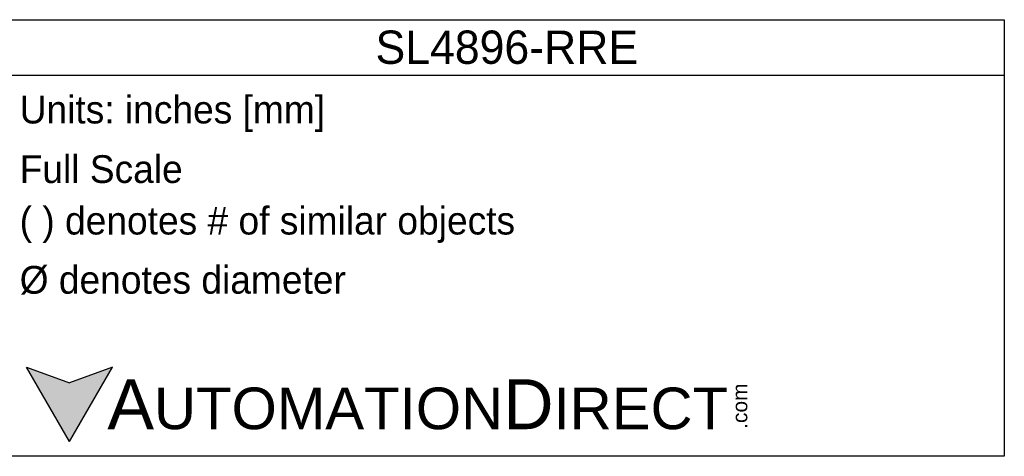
# Model space of a CAD drawing. Header units: inches. Extents: x 513.5 to 524.3, y 504.6 to 513.6.
# Tile 16 of 16: x 517.1 to 523.9, y 509.9 to 512.9. Entities that reach past the tile are written whole.
import ezdxf

# ---------------------------------------------------------------- set-up
doc = ezdxf.new("R2010")
doc.units = ezdxf.units.IN
doc.header["$LTSCALE"] = 8
doc.header["$MEASUREMENT"] = 0
doc.layers.add('Text', color=140, linetype='Continuous')
doc.styles.add('\\M+2ABAC\\M+2A6A11', font='txt')

msp = doc.modelspace()

# ---------------------------------------------------------------- hatches: boundary and pattern name
at = {"layer": 'Text'}
msp.add_hatch(color=256, dxfattribs=at).paths.add_polyline_path([(517.4149, 509.9908), (517.7141, 510.5089), (517.4149, 510.4), (517.1158, 510.5089)])

# ---------------------------------------------------------------- linework, layer by layer
for p, q in [((516.9957, 512.9342), (523.933, 512.9342)), ((523.933, 512.9342), (523.933, 509.8878)), ((516.9957, 512.5469), (523.933, 512.5469)), ((517.4149, 509.9908), (517.1158, 510.5089)), ((517.1158, 510.5089), (517.4149, 510.4)), ((517.4149, 509.9908), (517.7141, 510.5089)), ((517.7141, 510.5089), (517.4149, 510.4)), ((523.933, 509.8878), (516.9957, 509.8878))]:
    msp.add_line(p, q, dxfattribs=at)

# ---------------------------------------------------------------- texts
at = {"layer": 'Text', "style": '\\M+2ABAC\\M+2A6A11'}
for s, insert, char_height, width, attachment_point in [('SL4896-RRE', (520.4644, 512.7405), 0.23239, 6.937288, 5), ('{\\fArial|b0|i0|c0|p34;     \\H1.2x;A\\H0.8333x;UTOMATION\\H1.2x;D\\H0.8333x;IRECT}', (517.1158, 510.2494), 0.290484, 4.929531, 4)]:
    msp.add_mtext(s, dxfattribs=dict(at, insert=insert, char_height=char_height, width=width, attachment_point=attachment_point))
at = {"layer": 'Text', "char_height": 0.193656, "attachment_point": 4}
for s, insert, width in [(' Units: inches [mm]', (516.9957, 512.2777), 6.956181), (' Full Scale', (516.9957, 511.8903), 6.937288), (' ( ) denotes # of similar objects', (516.9957, 511.503), 6.937288), (' %%C denotes diameter', (516.9957, 511.1157), 6.937288)]:
    msp.add_mtext(s, dxfattribs=dict(at, insert=insert, width=width))
at = {"layer": 'Text', "insert": (522.0365, 510.0795), "char_height": 0.104574, "width": 0.309889, "attachment_point": 1, "rotation": 90, "style": '\\M+2ABAC\\M+2A6A11'}
msp.add_mtext('{\\fArial|b0|i0|c0|p34;.com}', dxfattribs=at)

doc.saveas('drawing.dxf')
